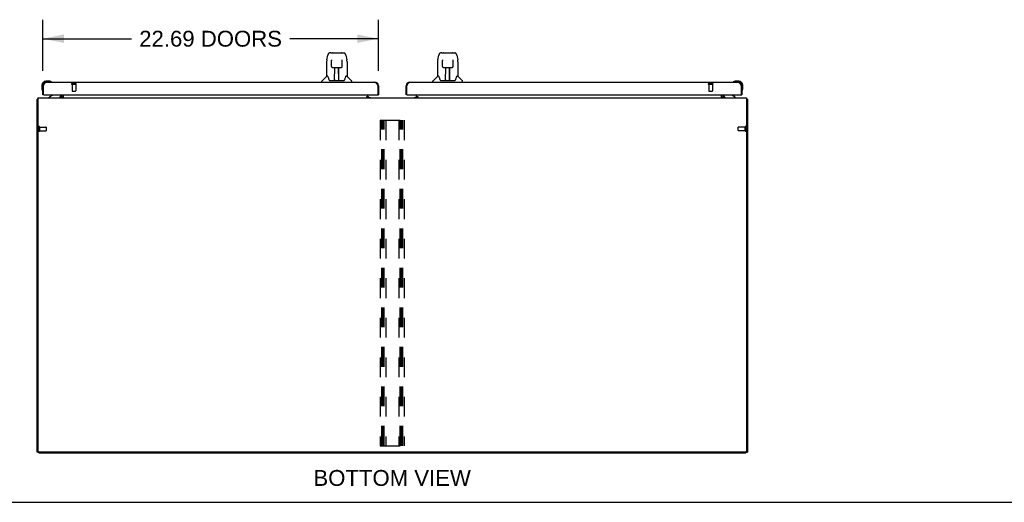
# Model space of a CAD drawing. Header units: inches. Extents: x 0 to 243, y 0 to 157.
# Tile 2 of 17: x 52 to 118, y 0 to 33. Entities that reach past the tile are written whole.
import ezdxf

# ---------------------------------------------------------------- set-up
doc = ezdxf.new("R2010")
doc.units = ezdxf.units.IN
doc.header["$LTSCALE"] = 13.357143
doc.header["$MEASUREMENT"] = 0
doc.linetypes.add('HIDDEN', pattern=[0.2, 0.1, -0.1])
doc.layers.get('0').update_dxf_attribs({"linetype": 'CONTINUOUS'})
for name, color, linetype in [('02___PRT_ALL_AXES', 7, 'CONTINUOUS'), ('DEFAULT_2', 8, 'HIDDEN'), ('DIMENSIONS', 7, 'CONTINUOUS')]:
    doc.layers.add(name, color=color, linetype=linetype)
doc.styles.get("Standard").update_dxf_attribs({"font": 'arial.ttf'})
doc.dimstyles.new('DIMSTYLE_1', dxfattribs={"dimtxt": 1.071429, "dimasz": 1.428571, "dimexe": 0.09, "dimexo": 0.07, "dimgap": 0.0375, "dimtad": 0, "dimtih": 1, "dimtoh": 1, "dimzin": 4, "dimdsep": 46, "dimtxsty": 'Standard', "dimblk": '_FILLED', "dimblk1": '_FILLED', "dimblk2": '_FILLED', "dimcen": 0.09, "dimazin": 1, "dimtfac": 1, "dimtdec": 3, "dimtofl": 0, "dimtmove": 0, "dimatfit": 3, "dimldrblk": '_FILLED', "dimfxl": 1, "dimtolj": 1, "dimtzin": 4, "dimarcsym": 0})

# ---------------------------------------------------------------- blocks, each defined once
blk = doc.blocks.new('_FILLED')
at = {"color": 0, "linetype": 'ByBlock'}
blk.add_solid([(0, 0), (-1, 0.2), (-1, -0.2)], dxfattribs=at)
blk = doc.blocks.new('*D20')
at = {"layer": 'DIMENSIONS', "color": 2, "linetype": 'Continuous'}
for p, q in [((53.411, 29.157), (53.411, 32.622)), ((76.098, 29.157), (76.098, 32.622)), ((53.411, 31.336), (59.4, 31.336)), ((76.098, 31.336), (70.11, 31.336))]:
    blk.add_line(p, q, dxfattribs=at)
at = {"layer": 'DIMENSIONS', "color": 2, "linetype": 'Continuous', "xscale": 1.4285714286, "yscale": 1.4285714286, "zscale": 1.4285714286, "rotation": 180}
blk.add_blockref('_FILLED', (53.411, 31.336), dxfattribs=at)
at = {"layer": 'DIMENSIONS', "color": 2, "linetype": 'Continuous', "xscale": 1.4285714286, "yscale": 1.4285714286, "zscale": 1.4285714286}
blk.add_blockref('_FILLED', (76.098, 31.336), dxfattribs=at)
at = {"layer": 'DIMENSIONS', "color": 2, "linetype": 'Continuous', "insert": (64.755, 31.872), "char_height": 1.07143, "width": 9.63887, "attachment_point": 2, "line_spacing_factor": 0.9}
blk.add_mtext('22.69 DOORS', dxfattribs=at)

msp = doc.modelspace()

# ---------------------------------------------------------------- linework, layer by layer
at = {"color": 7, "linetype": 'Continuous'}
for p, q in [((72.612, 29.912), (72.677, 30.218)), ((72.882, 30.372), (72.801, 30.372)), ((72.883, 30.372), (73.689, 30.372)), ((72.888, 30.372), (72.886, 30.372)), ((72.993, 30.384), (73.579, 30.384)), ((73.69, 30.372), (73.771, 30.372)), ((73.895, 30.218), (73.96, 29.912)), ((80.112, 29.912), (80.177, 30.218)), ((80.382, 30.372), (80.301, 30.372)), ((80.383, 30.372), (81.189, 30.372)), ((80.388, 30.372), (80.386, 30.372)), ((80.493, 30.384), (81.079, 30.384)), ((81.19, 30.372), (81.271, 30.372)), ((81.395, 30.218), (81.46, 29.912)), ((72.597, 29.77), (72.597, 28.798)), ((72.919, 29.86), (72.9, 29.86)), ((72.919, 29.897), (72.919, 29.893)), ((72.919, 29.893), (72.919, 29.889)), ((72.919, 29.889), (72.919, 29.881)), ((72.919, 29.881), (72.919, 29.87)), ((72.926, 29.466), (72.919, 29.87)), ((73.007, 29.388), (73.127, 29.388)), ((73.137, 28.542), (73.151, 29.389)), ((73.144, 28.973), (73.144, 29.389)), ((73.15, 29.325), (73.144, 29.325)), ((73.163, 29.389), (73.409, 29.389)), ((73.412, 28.522), (73.397, 29.389)), ((73.398, 29.325), (73.428, 29.325)), ((73.401, 29.389), (73.401, 29.325)), ((73.428, 28.522), (73.428, 29.389)), ((73.445, 29.388), (73.565, 29.388)), ((73.646, 29.466), (73.653, 29.878)), ((73.672, 29.86), (73.652, 29.86)), ((73.653, 29.886), (73.653, 29.891)), ((73.653, 29.878), (73.653, 29.886)), ((73.975, 29.769), (73.975, 28.798)), ((80.097, 29.77), (80.097, 28.798)), ((80.419, 29.86), (80.4, 29.86)), ((80.419, 29.897), (80.419, 29.893)), ((80.419, 29.893), (80.419, 29.889)), ((80.419, 29.889), (80.419, 29.881)), ((80.419, 29.881), (80.419, 29.87)), ((80.426, 29.466), (80.419, 29.87)), ((80.507, 29.388), (80.627, 29.388)), ((80.637, 28.542), (80.651, 29.389)), ((80.644, 28.973), (80.644, 29.389)), ((80.65, 29.325), (80.644, 29.325)), ((80.663, 29.389), (80.909, 29.389)), ((80.912, 28.522), (80.897, 29.389)), ((80.898, 29.325), (80.928, 29.325)), ((80.901, 29.389), (80.901, 29.325)), ((80.928, 28.522), (80.928, 29.389)), ((80.945, 29.388), (81.065, 29.388)), ((81.146, 29.466), (81.153, 29.878)), ((81.172, 29.86), (81.152, 29.86)), ((81.153, 29.886), (81.153, 29.891)), ((81.153, 29.878), (81.153, 29.886)), ((81.475, 29.769), (81.475, 28.798)), ((72.591, 28.792), (72.294, 28.494)), ((72.67, 28.798), (72.597, 28.798)), ((73.148, 29.164), (73.144, 29.164)), ((73.147, 29.152), (73.144, 29.152)), ((73.428, 29.164), (73.401, 29.164)), ((73.428, 29.152), (73.401, 29.152)), ((73.405, 28.923), (73.428, 28.923)), ((73.428, 28.92), (73.405, 28.92)), ((73.975, 28.798), (73.902, 28.798)), ((73.981, 28.792), (74.278, 28.494)), ((80.091, 28.792), (79.794, 28.494)), ((80.17, 28.798), (80.097, 28.798)), ((80.648, 29.164), (80.644, 29.164)), ((80.647, 29.152), (80.644, 29.152)), ((80.928, 29.164), (80.901, 29.164)), ((80.928, 29.152), (80.901, 29.152)), ((80.905, 28.923), (80.928, 28.923)), ((80.928, 28.92), (80.905, 28.92)), ((81.475, 28.798), (81.402, 28.798)), ((81.481, 28.792), (81.778, 28.494)), ((53.351, 28.201), (53.351, 27.944)), ((53.411, 28.201), (53.411, 28.157)), ((53.411, 28.157), (53.453, 28.157)), ((53.87, 28.464), (53.614, 28.464)), ((53.657, 28.404), (53.614, 28.404)), ((53.908, 28.461), (53.87, 28.464)), ((54.006, 28.417), (53.999, 28.419)), ((72.282, 28.404), (72.282, 28.466)), ((72.765, 28.545), (72.77, 28.538)), ((72.8, 28.522), (73.772, 28.522)), ((73.138, 28.594), (73.137, 28.568)), ((73.144, 28.522), (73.144, 28.526)), ((73.411, 28.568), (73.411, 28.594)), ((74.29, 28.404), (74.29, 28.466)), ((76.098, 28.157), (76.056, 28.157)), ((77.973, 28.157), (78.015, 28.157)), ((79.782, 28.404), (79.782, 28.466)), ((80.265, 28.545), (80.27, 28.538)), ((80.3, 28.522), (81.272, 28.522)), ((80.638, 28.594), (80.637, 28.568)), ((80.644, 28.522), (80.644, 28.526)), ((80.911, 28.568), (80.911, 28.594)), ((81.79, 28.404), (81.79, 28.466)), ((100.073, 28.419), (100.066, 28.417)), ((100.164, 28.461), (100.202, 28.464)), ((100.458, 28.464), (100.202, 28.464)), ((100.458, 28.404), (100.414, 28.404)), ((100.661, 28.157), (100.619, 28.157)), ((100.661, 28.157), (100.661, 28.201)), ((100.721, 27.944), (100.721, 28.201)), ((53.351, 27.944), (53.354, 27.907)), ((53.396, 27.816), (53.398, 27.809)), ((53.473, 27.55), (53.411, 27.55)), ((54.091, 27.523), (53.853, 27.385)), ((53.853, 27.346), (53.853, 27.385)), ((54.64, 27.55), (54.64, 27.503)), ((54.64, 27.385), (54.64, 27.385)), ((54.64, 27.385), (54.64, 27.385)), ((54.677, 27.347), (54.643, 27.382)), ((75.322, 27.381), (75.39, 27.381)), ((75.39, 27.426), (75.39, 27.381)), ((75.461, 27.357), (75.397, 27.421)), ((76.036, 27.55), (76.098, 27.55)), ((78.035, 27.55), (77.973, 27.55)), ((78.675, 27.421), (78.611, 27.357)), ((78.682, 27.426), (78.682, 27.381)), ((78.682, 27.381), (78.75, 27.381)), ((99.395, 27.347), (99.429, 27.382)), ((99.432, 27.55), (99.432, 27.503)), ((100.219, 27.385), (99.981, 27.523)), ((100.219, 27.346), (100.219, 27.385)), ((100.599, 27.55), (100.661, 27.55)), ((100.674, 27.809), (100.676, 27.816)), ((53.088, 27.242), (53.036, 27.242)), ((100.984, 27.242), (101.036, 27.242)), ((53.14, 3.398), (53.036, 3.398)), ((53.14, 3.346), (53.14, 3.399)), ((53.14, 3.346), (100.932, 3.346)), ((100.932, 3.346), (100.932, 3.399)), ((100.932, 3.398), (101.036, 3.398)), ((0, 0), (242.857, 0))]:
    msp.add_line(p, q, dxfattribs=at)
at = {"color": 3, "linetype": 'Continuous'}
for p, q in [((53.411, 27.55), (53.411, 28.157)), ((53.453, 28.157), (53.466, 28.182)), ((53.453, 27.57), (53.453, 28.157)), ((53.466, 28.182), (53.473, 28.195)), ((53.473, 28.195), (53.479, 28.207)), ((53.479, 28.207), (53.486, 28.219)), ((53.657, 28.404), (75.852, 28.404)), ((76.014, 28.237), (76.02, 28.225)), ((76.02, 28.225), (76.027, 28.213)), ((76.027, 28.213), (76.033, 28.201)), ((76.033, 28.201), (76.04, 28.188)), ((76.04, 28.188), (76.05, 28.17)), ((76.05, 28.17), (76.056, 28.157)), ((76.056, 28.157), (76.056, 27.57)), ((76.098, 28.157), (76.098, 27.55)), ((77.973, 27.55), (77.973, 28.157)), ((78.015, 28.157), (78.029, 28.182)), ((78.015, 27.57), (78.015, 28.157)), ((78.029, 28.182), (78.035, 28.195)), ((78.035, 28.195), (78.042, 28.207)), ((78.042, 28.207), (78.048, 28.219)), ((78.22, 28.404), (100.414, 28.404)), ((100.576, 28.237), (100.583, 28.225)), ((100.583, 28.225), (100.589, 28.213)), ((100.589, 28.213), (100.596, 28.201)), ((100.596, 28.201), (100.602, 28.188)), ((100.602, 28.188), (100.612, 28.17)), ((100.612, 28.17), (100.619, 28.157)), ((100.619, 28.157), (100.619, 27.57)), ((100.661, 28.157), (100.661, 27.55)), ((53.088, 27.346), (53.088, 3.46)), ((53.088, 27.346), (100.984, 27.346)), ((53.473, 27.55), (76.036, 27.55)), ((54.64, 27.385), (54.641, 27.384)), ((54.641, 27.384), (54.641, 27.383)), ((54.641, 27.383), (54.646, 27.377)), ((54.682, 27.488), (54.682, 27.55)), ((54.786, 27.55), (54.786, 27.346)), ((75.322, 27.376), (75.322, 27.426)), ((75.322, 27.426), (75.39, 27.426)), ((75.39, 27.376), (75.322, 27.376)), ((75.39, 27.426), (75.39, 27.55)), ((75.39, 27.376), (75.39, 27.346)), ((75.39, 27.357), (75.561, 27.357)), ((78.035, 27.55), (100.599, 27.55)), ((78.51, 27.357), (78.682, 27.357)), ((78.682, 27.426), (78.682, 27.55)), ((78.682, 27.426), (78.75, 27.426)), ((78.682, 27.376), (78.682, 27.346)), ((78.75, 27.376), (78.682, 27.376)), ((78.75, 27.426), (78.75, 27.376)), ((99.286, 27.346), (99.286, 27.55)), ((99.39, 27.55), (99.39, 27.488)), ((99.431, 27.383), (99.426, 27.377)), ((99.432, 27.385), (99.431, 27.384)), ((99.431, 27.384), (99.431, 27.383)), ((100.984, 27.346), (100.984, 3.46)), ((53.036, 3.398), (53.036, 27.242)), ((101.036, 27.242), (101.036, 3.398)), ((100.921, 3.398), (53.15, 3.398))]:
    msp.add_line(p, q, dxfattribs=at)
at = {"color": 7, "linetype": 'Continuous'}
for points in [[(72.801, 30.372), (72.797, 30.372), (72.782, 30.37), (72.767, 30.366), (72.753, 30.359), (72.741, 30.35), (72.73, 30.34), (72.72, 30.329), (72.712, 30.317), (72.705, 30.303), (72.698, 30.289), (72.692, 30.272), (72.686, 30.254), (72.681, 30.233), (72.677, 30.218)], [(73.871, 30.295), (73.865, 30.307), (73.858, 30.319), (73.851, 30.33), (73.843, 30.339), (73.833, 30.348), (73.823, 30.356), (73.811, 30.363), (73.799, 30.368), (73.785, 30.371), (73.771, 30.372)], [(73.895, 30.218), (73.892, 30.23), (73.887, 30.249), (73.882, 30.266), (73.877, 30.281), (73.871, 30.295)], [(80.301, 30.372), (80.297, 30.372), (80.282, 30.37), (80.267, 30.366), (80.253, 30.359), (80.241, 30.35), (80.23, 30.34), (80.22, 30.329), (80.212, 30.317), (80.205, 30.303), (80.198, 30.289), (80.192, 30.272), (80.186, 30.254), (80.181, 30.233), (80.177, 30.218)], [(81.371, 30.295), (81.365, 30.307), (81.358, 30.319), (81.351, 30.33), (81.343, 30.339), (81.333, 30.348), (81.323, 30.356), (81.311, 30.363), (81.299, 30.368), (81.285, 30.371), (81.271, 30.372)], [(81.395, 30.218), (81.392, 30.23), (81.387, 30.249), (81.382, 30.266), (81.377, 30.281), (81.371, 30.295)], [(72.612, 29.912), (72.606, 29.881), (72.601, 29.838), (72.598, 29.796), (72.597, 29.77)], [(72.918, 29.901), (72.918, 29.901), (72.918, 29.901), (72.918, 29.901), (72.918, 29.9), (72.919, 29.899), (72.919, 29.898), (72.919, 29.897)], [(72.926, 29.466), (72.928, 29.454), (72.931, 29.441), (72.936, 29.429), (72.944, 29.418), (72.953, 29.409), (72.963, 29.401), (72.974, 29.395), (72.986, 29.391), (72.998, 29.388), (73.006, 29.388)], [(73.127, 29.388), (73.13, 29.388), (73.139, 29.388), (73.148, 29.389), (73.157, 29.389), (73.163, 29.389)], [(73.409, 29.389), (73.417, 29.389), (73.426, 29.389), (73.434, 29.388), (73.443, 29.388), (73.445, 29.388)], [(73.566, 29.388), (73.575, 29.389), (73.587, 29.391), (73.599, 29.395), (73.61, 29.401), (73.62, 29.41), (73.629, 29.419), (73.636, 29.43), (73.642, 29.442), (73.645, 29.455), (73.646, 29.466)], [(73.653, 29.891), (73.653, 29.895), (73.653, 29.897), (73.653, 29.898), (73.653, 29.899), (73.653, 29.9), (73.654, 29.901), (73.654, 29.901)], [(73.975, 29.769), (73.974, 29.797), (73.971, 29.839), (73.966, 29.881), (73.96, 29.912)], [(80.112, 29.912), (80.106, 29.881), (80.101, 29.838), (80.098, 29.796), (80.097, 29.77)], [(80.418, 29.901), (80.418, 29.901), (80.418, 29.901), (80.418, 29.901), (80.418, 29.9), (80.419, 29.899), (80.419, 29.898), (80.419, 29.897)], [(80.426, 29.466), (80.428, 29.454), (80.431, 29.441), (80.436, 29.429), (80.444, 29.418), (80.453, 29.409), (80.463, 29.401), (80.474, 29.395), (80.486, 29.391), (80.498, 29.388), (80.506, 29.388)], [(80.627, 29.388), (80.63, 29.388), (80.639, 29.388), (80.648, 29.389), (80.657, 29.389), (80.663, 29.389)], [(80.909, 29.389), (80.917, 29.389), (80.926, 29.389), (80.934, 29.388), (80.943, 29.388), (80.945, 29.388)], [(81.066, 29.388), (81.075, 29.389), (81.087, 29.391), (81.099, 29.395), (81.11, 29.401), (81.12, 29.41), (81.129, 29.419), (81.136, 29.43), (81.142, 29.442), (81.145, 29.455), (81.146, 29.466)], [(81.153, 29.891), (81.153, 29.895), (81.153, 29.897), (81.153, 29.898), (81.153, 29.899), (81.153, 29.9), (81.154, 29.901), (81.154, 29.901)], [(81.475, 29.769), (81.474, 29.797), (81.471, 29.839), (81.466, 29.881), (81.46, 29.912)], [(72.667, 28.798), (72.672, 28.788), (72.686, 28.76), (72.701, 28.724), (72.716, 28.682), (72.733, 28.633), (72.747, 28.586)], [(73.825, 28.586), (73.839, 28.631), (73.855, 28.68), (73.87, 28.722), (73.885, 28.759), (73.899, 28.787), (73.905, 28.798)], [(80.167, 28.798), (80.172, 28.788), (80.186, 28.76), (80.201, 28.724), (80.216, 28.682), (80.233, 28.633), (80.247, 28.586)], [(81.325, 28.586), (81.339, 28.631), (81.355, 28.68), (81.37, 28.722), (81.385, 28.759), (81.399, 28.787), (81.405, 28.798)], [(72.747, 28.586), (72.75, 28.578), (72.755, 28.565), (72.76, 28.554), (72.765, 28.545)], [(72.77, 28.538), (72.776, 28.532), (72.783, 28.527), (72.79, 28.523), (72.798, 28.522), (72.8, 28.522)], [(73.772, 28.522), (73.773, 28.522), (73.781, 28.523), (73.789, 28.527), (73.796, 28.531)], [(73.796, 28.531), (73.801, 28.538), (73.807, 28.545)], [(73.807, 28.545), (73.812, 28.554), (73.817, 28.564), (73.822, 28.577), (73.825, 28.586)], [(80.247, 28.586), (80.25, 28.578), (80.255, 28.565), (80.26, 28.554), (80.265, 28.545)], [(80.27, 28.538), (80.276, 28.532), (80.283, 28.527), (80.29, 28.523), (80.298, 28.522), (80.3, 28.522)], [(81.272, 28.522), (81.273, 28.522), (81.281, 28.523), (81.289, 28.527), (81.296, 28.531)], [(81.296, 28.531), (81.301, 28.538), (81.307, 28.545)], [(81.307, 28.545), (81.312, 28.554), (81.317, 28.564), (81.322, 28.577), (81.325, 28.586)]]:
    msp.add_lwpolyline(points, dxfattribs=at)
at = {"color": 3, "linetype": 'Continuous'}
for points in [[(53.486, 28.219), (53.493, 28.231), (53.496, 28.237), (53.499, 28.243), (53.502, 28.249), (53.506, 28.255), (53.509, 28.26), (53.512, 28.266), (53.516, 28.271), (53.519, 28.277), (53.522, 28.282), (53.526, 28.288), (53.529, 28.293), (53.532, 28.298), (53.535, 28.303), (53.539, 28.308), (53.542, 28.313), (53.545, 28.318), (53.549, 28.323), (53.552, 28.327), (53.555, 28.332), (53.559, 28.336), (53.562, 28.34), (53.565, 28.344), (53.568, 28.348), (53.572, 28.352), (53.575, 28.356), (53.578, 28.36), (53.582, 28.363), (53.585, 28.366), (53.588, 28.37), (53.591, 28.373), (53.595, 28.376), (53.598, 28.379), (53.601, 28.381), (53.605, 28.384), (53.608, 28.386), (53.611, 28.388), (53.615, 28.391), (53.618, 28.392), (53.621, 28.394), (53.624, 28.396), (53.628, 28.397), (53.631, 28.399), (53.634, 28.4), (53.638, 28.401), (53.641, 28.402), (53.644, 28.403), (53.648, 28.403), (53.651, 28.403), (53.654, 28.404), (53.657, 28.404)], [(75.852, 28.404), (75.855, 28.404), (75.859, 28.403), (75.862, 28.403), (75.865, 28.403), (75.868, 28.402), (75.872, 28.401), (75.875, 28.4), (75.878, 28.399), (75.882, 28.397), (75.885, 28.396), (75.888, 28.394), (75.892, 28.392), (75.895, 28.391), (75.898, 28.388), (75.901, 28.386), (75.905, 28.384), (75.908, 28.381), (75.911, 28.379), (75.915, 28.376), (75.918, 28.373), (75.921, 28.37), (75.925, 28.366), (75.928, 28.363), (75.931, 28.36), (75.934, 28.356), (75.938, 28.352), (75.941, 28.348), (75.944, 28.344), (75.948, 28.34), (75.951, 28.336), (75.954, 28.332), (75.958, 28.327), (75.961, 28.323), (75.964, 28.318), (75.967, 28.313), (75.971, 28.308), (75.974, 28.303), (75.977, 28.298), (75.981, 28.293), (75.984, 28.288), (75.987, 28.282), (75.99, 28.277), (75.994, 28.271), (75.997, 28.266), (76, 28.26), (76.004, 28.255), (76.007, 28.249), (76.01, 28.243), (76.014, 28.237)], [(78.048, 28.219), (78.055, 28.231), (78.058, 28.237), (78.062, 28.243), (78.065, 28.249), (78.068, 28.255), (78.072, 28.26), (78.075, 28.266), (78.078, 28.271), (78.081, 28.277), (78.085, 28.282), (78.088, 28.288), (78.091, 28.293), (78.095, 28.298), (78.098, 28.303), (78.101, 28.308), (78.105, 28.313), (78.108, 28.318), (78.111, 28.323), (78.114, 28.327), (78.118, 28.332), (78.121, 28.336), (78.124, 28.34), (78.128, 28.344), (78.131, 28.348), (78.134, 28.352), (78.138, 28.356), (78.141, 28.36), (78.144, 28.363), (78.147, 28.366), (78.151, 28.37), (78.154, 28.373), (78.157, 28.376), (78.161, 28.379), (78.164, 28.381), (78.167, 28.384), (78.17, 28.386), (78.174, 28.388), (78.177, 28.391), (78.18, 28.392), (78.184, 28.394), (78.187, 28.396), (78.19, 28.397), (78.194, 28.399), (78.197, 28.4), (78.2, 28.401), (78.203, 28.402), (78.207, 28.403), (78.21, 28.403), (78.213, 28.403), (78.217, 28.404), (78.22, 28.404)], [(100.414, 28.404), (100.418, 28.404), (100.421, 28.403), (100.424, 28.403), (100.428, 28.403), (100.431, 28.402), (100.434, 28.401), (100.438, 28.4), (100.441, 28.399), (100.444, 28.397), (100.447, 28.396), (100.451, 28.394), (100.454, 28.392), (100.457, 28.391), (100.461, 28.388), (100.464, 28.386), (100.467, 28.384), (100.471, 28.381), (100.474, 28.379), (100.477, 28.376), (100.48, 28.373), (100.484, 28.37), (100.487, 28.366), (100.49, 28.363), (100.494, 28.36), (100.497, 28.356), (100.5, 28.352), (100.504, 28.348), (100.507, 28.344), (100.51, 28.34), (100.513, 28.336), (100.517, 28.332), (100.52, 28.327), (100.523, 28.323), (100.527, 28.318), (100.53, 28.313), (100.533, 28.308), (100.537, 28.303), (100.54, 28.298), (100.543, 28.293), (100.546, 28.288), (100.55, 28.282), (100.553, 28.277), (100.556, 28.271), (100.56, 28.266), (100.563, 28.26), (100.566, 28.255), (100.569, 28.249), (100.573, 28.243), (100.576, 28.237)], [(54.639, 27.386), (54.639, 27.386), (54.639, 27.386), (54.64, 27.386), (54.64, 27.385)], [(54.646, 27.377), (54.648, 27.375), (54.649, 27.373), (54.651, 27.371), (54.652, 27.369)], [(54.652, 27.369), (54.654, 27.366), (54.656, 27.364), (54.658, 27.362), (54.661, 27.359), (54.663, 27.357), (54.665, 27.355), (54.668, 27.353)], [(54.668, 27.353), (54.67, 27.351), (54.672, 27.349), (54.675, 27.348), (54.677, 27.347)], [(99.404, 27.353), (99.402, 27.351), (99.399, 27.349), (99.397, 27.348), (99.395, 27.347)], [(99.419, 27.369), (99.418, 27.366), (99.416, 27.364), (99.413, 27.362), (99.411, 27.359), (99.409, 27.357), (99.407, 27.355), (99.404, 27.353)], [(99.426, 27.377), (99.424, 27.375), (99.423, 27.373), (99.421, 27.371), (99.419, 27.369)], [(99.433, 27.386), (99.433, 27.386), (99.433, 27.386), (99.432, 27.386), (99.432, 27.385)], [(53.071, 27.258), (53.064, 27.256), (53.06, 27.255), (53.057, 27.255), (53.054, 27.254), (53.051, 27.253), (53.048, 27.252), (53.045, 27.251), (53.043, 27.25), (53.041, 27.249), (53.039, 27.248), (53.038, 27.247), (53.037, 27.246), (53.037, 27.245), (53.036, 27.243), (53.036, 27.242)], [(53.088, 27.262), (53.088, 27.262), (53.084, 27.26), (53.08, 27.259), (53.075, 27.258), (53.071, 27.258)], [(100.984, 27.262), (100.984, 27.262), (100.988, 27.26), (100.992, 27.259), (100.996, 27.258), (101, 27.258), (101.008, 27.256)], [(101.008, 27.256), (101.012, 27.255), (101.015, 27.255), (101.018, 27.254), (101.021, 27.253), (101.024, 27.252), (101.027, 27.251), (101.029, 27.25), (101.031, 27.249), (101.032, 27.248), (101.034, 27.247), (101.035, 27.246), (101.035, 27.245), (101.036, 27.243), (101.036, 27.242)]]:
    msp.add_lwpolyline(points, dxfattribs=at)
at = {"color": 7, "linetype": 'Continuous'}
for centre, radius, start, end in [((72.993, 30.364), 0.0197, 90, 156.39296), ((73.579, 30.364), 0.0197, 23.60704, 90), ((80.493, 30.364), 0.0197, 90, 156.39296), ((81.079, 30.364), 0.0197, 23.60704, 90), ((72.605, 28.778), 0.0197, 90, 135), ((73.967, 28.778), 0.0197, 45, 90), ((80.105, 28.778), 0.0197, 90, 135), ((81.467, 28.778), 0.0197, 45, 90), ((53.614, 28.201), 0.263, 90, 180), ((53.614, 28.201), 0.203, 90, 180), ((53.87, 28.214), 0.25, 59.11011, 90), ((53.991, 28.419), 0.015, 270, 353.62041), ((53.991, 28.415), 0.015, 6.37959, 59.11011), ((72.321, 28.466), 0.0394, 135, 180), ((73.156, 28.542), 0.0197, 179, 270), ((73.156, 28.542), 0.0197, 260.73897, 269.92316), ((73.392, 28.542), 0.0197, 270, 1), ((73.392, 28.542), 0.0197, 270.07713, 272.64688), ((74.251, 28.466), 0.0394, 0, 45), ((79.821, 28.466), 0.0394, 135, 180), ((80.656, 28.542), 0.0197, 179, 270), ((80.656, 28.542), 0.0197, 260.73897, 269.92316), ((80.892, 28.542), 0.0197, 270, 1), ((80.892, 28.542), 0.0197, 270.07713, 272.64688), ((81.751, 28.466), 0.0394, 0, 45), ((100.081, 28.415), 0.015, 120.88989, 173.62041), ((100.081, 28.419), 0.015, 186.37959, 270), ((100.202, 28.214), 0.25, 90, 120.88989), ((100.458, 28.201), 0.263, 0, 90), ((100.458, 28.201), 0.203, 0, 90), ((53.601, 27.944), 0.25, 180, 210.88989), ((53.399, 27.824), 0.015, 210.88989, 263.62041), ((53.396, 27.824), 0.015, 276.37959, 360), ((54.041, 27.609), 0.1, 300.09201, 323.45319), ((54.483, 27.503), 0.157, 270, 360), ((54.539, 27.488), 0.246, 324.6735, 360), ((99.532, 27.488), 0.246, 180, 215.3265), ((99.589, 27.503), 0.157, 180, 270), ((100.031, 27.609), 0.1, 216.54681, 239.90799), ((100.676, 27.824), 0.015, 180, 263.62041), ((100.673, 27.824), 0.015, 276.37959, 329.11011), ((100.471, 27.944), 0.25, 329.11011, 360)]:
    msp.add_arc(centre, radius, start, end, dxfattribs=at)
at = {"color": 3, "linetype": 'Continuous'}
for centre, radius, start, end in [((53.657, 28.157), 0.246, 90, 180), ((75.852, 28.157), 0.246, 0, 90), ((78.22, 28.157), 0.246, 90, 180), ((100.414, 28.157), 0.246, 0, 90), ((53.473, 27.57), 0.02, 180, 270), ((54.539, 27.488), 0.142, 270, 360), ((75.505, 27.461), 0.115, 192.85714, 244.74977), ((76.036, 27.57), 0.02, 270, 360), ((78.035, 27.57), 0.02, 180, 270), ((78.567, 27.461), 0.115, 295.25023, 360), ((99.532, 27.488), 0.142, 180, 270), ((100.599, 27.57), 0.02, 270, 360), ((53.15, 3.46), 0.0625, 180, 270), ((100.921, 3.46), 0.0625, 270, 360)]:
    msp.add_arc(centre, radius, start, end, dxfattribs=at)
at = {"color": 7, "linetype": 'Continuous'}
for centre, major_axis, start_param, end_param in [((73.136, 28.561), (0, 0.0394), -2.940151, -2.835726), ((73.412, 28.561), (0.0394, 0), -1.875951, -1.570796), ((80.636, 28.561), (0.0394, 0), -1.369355, -1.26493), ((80.912, 28.561), (0, 0.0394), -3.446747, -3.141593)]:
    msp.add_ellipse(centre, major_axis=major_axis, ratio=1, start_param=start_param, end_param=end_param, dxfattribs=at)
at = {"layer": '02___PRT_ALL_AXES', "color": 8, "linetype": 'HIDDEN'}
for p, q in [((55.391, 28.257), (55.391, 27.81)), ((55.391, 28.257), (55.639, 28.257)), ((55.639, 28.257), (55.639, 27.81)), ((98.433, 28.257), (98.681, 28.257)), ((98.433, 28.257), (98.433, 27.81)), ((98.681, 28.257), (98.681, 27.81)), ((53.183, 25.366), (53.183, 25.118)), ((53.183, 25.366), (53.63, 25.366)), ((100.878, 25.366), (100.431, 25.366)), ((100.878, 25.118), (100.878, 25.366)), ((53.183, 25.118), (53.63, 25.118)), ((100.878, 25.118), (100.431, 25.118))]:
    msp.add_line(p, q, dxfattribs=at)
at = {"layer": '02___PRT_ALL_AXES', "color": 3, "linetype": 'Continuous'}
for p, q in [((75.561, 27.357), (75.561, 27.346)), ((78.51, 27.357), (78.51, 27.346))]:
    msp.add_line(p, q, dxfattribs=at)
at = {"layer": '02___PRT_ALL_AXES', "color": 7, "linetype": 'Continuous'}
for start, end in [(175.10153, 175.5324), (170.84979, 171.11024)]:
    msp.add_arc((53.614, 28.201), 0.263, start, end, dxfattribs=at)
at = {"layer": 'DEFAULT_2', "color": 8, "linetype": 'HIDDEN'}
for p, q in [((55.373, 28.3), (55.657, 28.3)), ((55.373, 28.257), (55.657, 28.257)), ((98.415, 28.3), (98.699, 28.3)), ((98.415, 28.257), (98.699, 28.257)), ((55.401, 27.8), (55.629, 27.8)), ((98.443, 27.8), (98.671, 27.8)), ((53.14, 25.384), (53.14, 25.1)), ((53.183, 25.384), (53.183, 25.1)), ((53.64, 25.356), (53.64, 25.128)), ((76.223, 25.825), (76.223, 3.825)), ((76.223, 25.825), (77.848, 25.825)), ((76.327, 3.825), (76.327, 25.825)), ((76.417, 3.825), (76.417, 25.825)), ((76.494, 3.825), (76.494, 25.825)), ((76.598, 25.825), (76.598, 3.825)), ((77.473, 25.825), (77.473, 3.825)), ((77.577, 3.825), (77.577, 25.825)), ((77.667, 3.825), (77.667, 25.825)), ((77.744, 3.825), (77.744, 25.825)), ((77.848, 25.825), (77.848, 3.825)), ((100.421, 25.128), (100.421, 25.356)), ((100.878, 25.1), (100.878, 25.384)), ((100.921, 25.1), (100.921, 25.384)), ((76.223, 3.825), (77.848, 3.825))]:
    msp.add_line(p, q, dxfattribs=at)
for centre, radius, start, end in [((55.373, 28.278), 0.0215, 90, 270), ((55.657, 28.278), 0.0215, 270, 90), ((98.415, 28.278), 0.0215, 90, 270), ((98.699, 28.278), 0.0215, 270, 90), ((55.401, 27.81), 0.01, 180, 270), ((55.629, 27.81), 0.01, 270, 360), ((98.443, 27.81), 0.01, 180, 270), ((98.671, 27.81), 0.01, 270, 360), ((53.161, 25.384), 0.0215, 0, 180), ((53.63, 25.356), 0.01, 0, 90), ((100.431, 25.356), 0.01, 90, 180), ((100.9, 25.384), 0.0215, 360, 180), ((53.161, 25.1), 0.0215, 180, 360), ((53.63, 25.128), 0.01, 270, 360), ((100.431, 25.128), 0.01, 180, 270), ((100.9, 25.1), 0.0215, 180, 0)]:
    msp.add_arc(centre, radius, start, end, dxfattribs=at)

# ---------------------------------------------------------------- texts
at = {"layer": 'DIMENSIONS', "color": 2, "linetype": 'Continuous', "insert": (77.025, 2.183), "char_height": 1.07143, "width": 10.61869, "attachment_point": 2, "line_spacing_factor": 0.9}
msp.add_mtext('BOTTOM VIEW', dxfattribs=at)

# ---------------------------------------------------------------- dimensions: what is measured, and where the dimension line sits
at = {"layer": 'DIMENSIONS', "color": 2, "linetype": 'Continuous'}
dim = msp.add_linear_dim(base=(53.411, 31.336), p1=(76.098, 29.087), p2=(53.411, 29.087), angle=180, text='<> DOORS', dimstyle='DIMSTYLE_1', dxfattribs=at)
dim.commit()
dim.dimension.update_dxf_attribs({"geometry": '*D20', "text_midpoint": (64.755, 31.336), "dimtype": 160})

doc.saveas('drawing.dxf')
